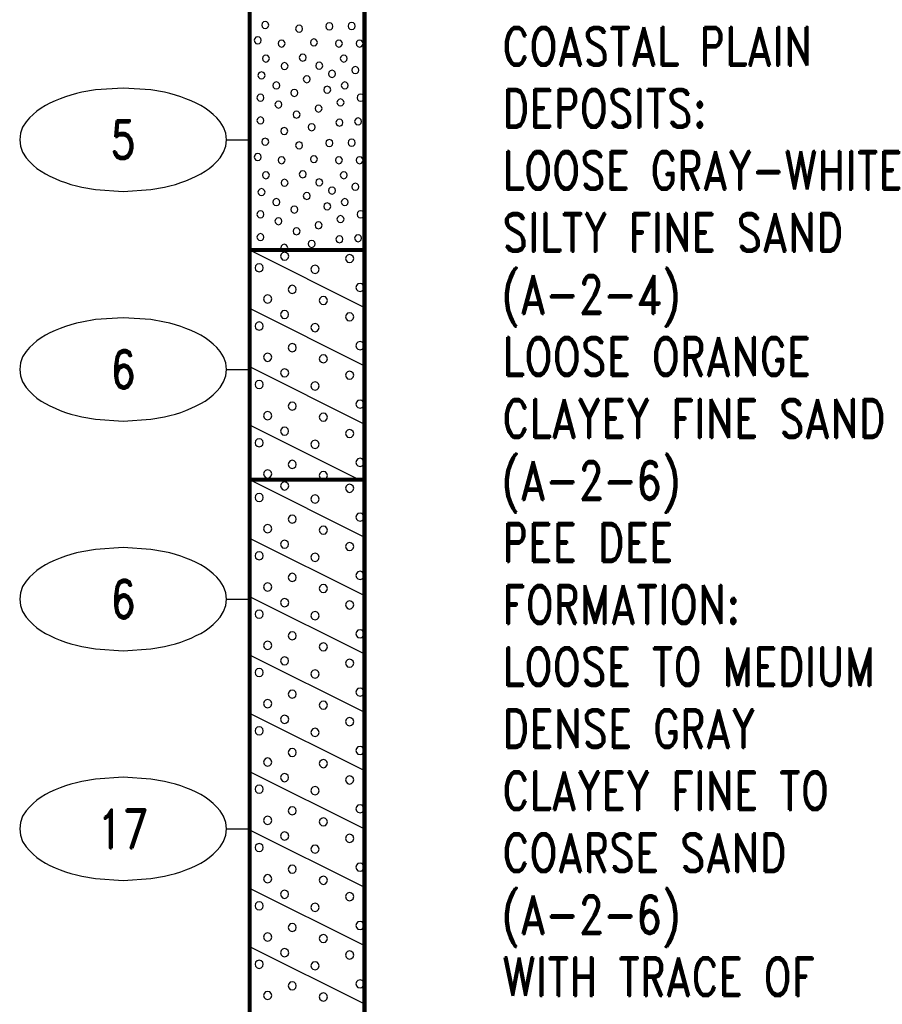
# Model space of a CAD drawing. Extents: x -12 to 875, y 345 to 518.
# Tile 11 of 16: x 365 to 403, y 430 to 472. Entities that reach past the tile are written whole.
import ezdxf
from ezdxf.enums import TextEntityAlignment as Align

# ---------------------------------------------------------------- set-up
doc = ezdxf.new("R2010")
doc.units = 0
doc.linetypes.add('Solid', pattern=[0])
doc.layers.get('0').update_dxf_attribs({"linetype": 'Solid'})
doc.layers.add('EB2-C', color=4, linetype='Solid')
doc.styles.add('ROMAND', font='romand', dxfattribs={"height": 1})

# ---------------------------------------------------------------- blocks, each defined once
blk = doc.blocks.new('DGRFC_NCDOT$NVALUE$ELLIPS')
at = {"color": 7, "linetype": 'Solid'}
blk.add_lwpolyline([(0, -2.5), (1.337, -2.407), (1.998, -2.292), (2.262, -2.231), (2.524, -2.16), (2.783, -2.078), (3.038, -1.985), (3.289, -1.882), (3.536, -1.768), (3.755, -1.657), (3.965, -1.529), (4.165, -1.386), (4.353, -1.227), (4.528, -1.054), (4.689, -0.869), (4.858, -0.606), (4.964, -0.311), (5, 0), (4.964, 0.311), (4.858, 0.606), (4.689, 0.869), (4.528, 1.054), (4.353, 1.227), (4.165, 1.386), (3.965, 1.529), (3.755, 1.657), (3.536, 1.768), (3.289, 1.882), (3.038, 1.985), (2.783, 2.078), (2.524, 2.16), (2.262, 2.231), (1.998, 2.292), (1.337, 2.407), (0, 2.5), (-1.337, 2.407), (-1.998, 2.292), (-2.262, 2.231), (-2.524, 2.16), (-2.783, 2.078), (-3.038, 1.985), (-3.289, 1.882), (-3.536, 1.768), (-3.755, 1.657), (-3.965, 1.529), (-4.165, 1.386), (-4.353, 1.227), (-4.528, 1.054), (-4.689, 0.869), (-4.858, 0.606), (-4.964, 0.311), (-5, 0), (-4.964, -0.311), (-4.858, -0.606), (-4.689, -0.869), (-4.528, -1.054), (-4.353, -1.227), (-4.165, -1.386), (-3.965, -1.529), (-3.755, -1.657), (-3.536, -1.768), (-3.289, -1.882), (-3.038, -1.985), (-2.783, -2.078), (-2.524, -2.16), (-2.262, -2.231), (-1.998, -2.292), (-1.337, -2.407), (0, -2.5)], dxfattribs=at)

msp = doc.modelspace()

# ---------------------------------------------------------------- linework, layer by layer
at = {"layer": 'EB2-C', "color": 7, "linetype": 'Solid', "const_width": 0.178}
for points in [[(375.161, 486.4), (375.161, 462.4)], [(380.161, 462.4), (380.161, 486.4)], [(375.161, 462.4), (380.161, 462.4)], [(375.161, 462.4), (375.161, 452.4)], [(380.161, 452.4), (380.161, 462.4)], [(375.161, 452.4), (380.161, 452.4)], [(375.161, 452.4), (375.161, 424.4)], [(380.161, 424.4), (380.161, 452.4)]]:
    msp.add_lwpolyline(points, dxfattribs=at)
at = {"layer": 'EB2-C', "color": 2, "linetype": 'Solid'}
for points in [[(375.993, 472.193), (375.972, 472.269), (375.917, 472.325), (375.84, 472.346), (375.764, 472.325), (375.708, 472.269), (375.688, 472.193), (375.708, 472.117), (375.764, 472.061), (375.84, 472.041), (375.917, 472.061), (375.972, 472.117), (375.993, 472.193)], [(377.47, 472.033), (377.45, 472.109), (377.394, 472.165), (377.318, 472.185), (377.241, 472.165), (377.186, 472.109), (377.165, 472.033), (377.186, 471.957), (377.241, 471.901), (377.318, 471.881), (377.394, 471.901), (377.45, 471.957), (377.47, 472.033)], [(378.784, 472.135), (378.764, 472.211), (378.708, 472.267), (378.632, 472.287), (378.556, 472.267), (378.5, 472.211), (378.48, 472.135), (378.5, 472.059), (378.556, 472.003), (378.632, 471.982), (378.708, 472.003), (378.764, 472.059), (378.784, 472.135)], [(379.756, 472.15), (379.735, 472.226), (379.68, 472.282), (379.603, 472.302), (379.527, 472.282), (379.471, 472.226), (379.451, 472.15), (379.471, 472.074), (379.527, 472.018), (379.603, 471.998), (379.68, 472.018), (379.735, 472.074), (379.756, 472.15)], [(375.67, 471.527), (375.649, 471.603), (375.594, 471.659), (375.517, 471.68), (375.441, 471.659), (375.386, 471.603), (375.365, 471.527), (375.386, 471.451), (375.441, 471.395), (375.517, 471.375), (375.594, 471.395), (375.649, 471.451), (375.67, 471.527)], [(376.707, 471.387), (376.687, 471.463), (376.631, 471.519), (376.555, 471.54), (376.479, 471.519), (376.423, 471.463), (376.402, 471.387), (376.423, 471.311), (376.479, 471.255), (376.555, 471.235), (376.631, 471.255), (376.687, 471.311), (376.707, 471.387)], [(378.116, 471.433), (378.095, 471.509), (378.04, 471.565), (377.963, 471.585), (377.887, 471.565), (377.831, 471.509), (377.811, 471.433), (377.831, 471.357), (377.887, 471.301), (377.963, 471.281), (378.04, 471.301), (378.095, 471.357), (378.116, 471.433)], [(379.201, 471.387), (379.181, 471.463), (379.125, 471.519), (379.049, 471.54), (378.973, 471.519), (378.917, 471.463), (378.897, 471.387), (378.917, 471.311), (378.973, 471.255), (379.049, 471.235), (379.125, 471.255), (379.181, 471.311), (379.201, 471.387)], [(380.102, 471.387), (380.081, 471.463), (380.025, 471.519), (379.949, 471.54), (379.873, 471.519), (379.817, 471.463), (379.797, 471.387), (379.817, 471.311), (379.873, 471.255), (379.949, 471.235), (380.025, 471.255), (380.081, 471.311), (380.102, 471.387)], [(376.025, 470.735), (376.005, 470.811), (375.949, 470.867), (375.873, 470.887), (375.796, 470.867), (375.741, 470.811), (375.72, 470.735), (375.741, 470.659), (375.796, 470.603), (375.873, 470.582), (375.949, 470.603), (376.005, 470.659), (376.025, 470.735)], [(377.627, 470.774), (377.606, 470.85), (377.551, 470.906), (377.475, 470.926), (377.398, 470.906), (377.343, 470.85), (377.322, 470.774), (377.343, 470.698), (377.398, 470.642), (377.475, 470.622), (377.551, 470.642), (377.606, 470.698), (377.627, 470.774)], [(379.414, 470.735), (379.394, 470.811), (379.338, 470.867), (379.262, 470.887), (379.186, 470.867), (379.13, 470.811), (379.109, 470.735), (379.13, 470.658), (379.186, 470.603), (379.262, 470.582), (379.338, 470.603), (379.394, 470.658), (379.414, 470.735)], [(376.835, 470.404), (376.814, 470.48), (376.759, 470.536), (376.682, 470.557), (376.606, 470.536), (376.55, 470.48), (376.53, 470.404), (376.55, 470.328), (376.606, 470.272), (376.682, 470.252), (376.759, 470.272), (376.814, 470.328), (376.835, 470.404)], [(378.345, 470.422), (378.325, 470.498), (378.269, 470.554), (378.193, 470.575), (378.116, 470.554), (378.061, 470.498), (378.04, 470.422), (378.061, 470.346), (378.116, 470.29), (378.193, 470.27), (378.269, 470.29), (378.325, 470.346), (378.345, 470.422)], [(379.916, 470.23), (379.896, 470.307), (379.84, 470.362), (379.764, 470.383), (379.687, 470.362), (379.632, 470.307), (379.611, 470.23), (379.632, 470.154), (379.687, 470.098), (379.764, 470.078), (379.84, 470.098), (379.896, 470.154), (379.916, 470.23)], [(375.833, 469.999), (375.812, 470.075), (375.756, 470.131), (375.68, 470.151), (375.604, 470.131), (375.548, 470.075), (375.528, 469.999), (375.548, 469.923), (375.604, 469.867), (375.68, 469.847), (375.756, 469.867), (375.812, 469.923), (375.833, 469.999)], [(377.805, 469.833), (377.784, 469.909), (377.729, 469.965), (377.652, 469.985), (377.576, 469.965), (377.52, 469.909), (377.5, 469.833), (377.52, 469.756), (377.576, 469.701), (377.652, 469.68), (377.729, 469.701), (377.784, 469.756), (377.805, 469.833)], [(378.901, 470.068), (378.881, 470.144), (378.825, 470.2), (378.749, 470.22), (378.673, 470.2), (378.617, 470.144), (378.597, 470.068), (378.617, 469.991), (378.673, 469.936), (378.749, 469.915), (378.825, 469.936), (378.881, 469.991), (378.901, 470.068)], [(376.478, 469.562), (376.458, 469.638), (376.402, 469.694), (376.326, 469.714), (376.25, 469.694), (376.194, 469.638), (376.174, 469.562), (376.194, 469.486), (376.25, 469.43), (376.326, 469.409), (376.402, 469.43), (376.458, 469.486), (376.478, 469.562)], [(377.262, 469.239), (377.241, 469.315), (377.185, 469.371), (377.109, 469.391), (377.033, 469.371), (376.977, 469.315), (376.957, 469.239), (376.977, 469.163), (377.033, 469.107), (377.109, 469.086), (377.185, 469.107), (377.241, 469.163), (377.262, 469.239)], [(378.693, 469.376), (378.673, 469.452), (378.617, 469.508), (378.541, 469.529), (378.464, 469.508), (378.409, 469.452), (378.388, 469.376), (378.409, 469.3), (378.464, 469.244), (378.541, 469.224), (378.617, 469.244), (378.673, 469.3), (378.693, 469.376)], [(379.456, 469.562), (379.435, 469.638), (379.38, 469.694), (379.303, 469.714), (379.227, 469.694), (379.171, 469.638), (379.151, 469.562), (379.171, 469.486), (379.227, 469.43), (379.303, 469.409), (379.38, 469.43), (379.435, 469.486), (379.456, 469.562)], [(375.787, 469.03), (375.766, 469.107), (375.711, 469.162), (375.634, 469.183), (375.558, 469.162), (375.502, 469.107), (375.482, 469.03), (375.502, 468.954), (375.558, 468.898), (375.634, 468.878), (375.711, 468.898), (375.766, 468.954), (375.787, 469.03)], [(379.27, 468.822), (379.25, 468.898), (379.194, 468.954), (379.118, 468.974), (379.042, 468.954), (378.986, 468.898), (378.965, 468.822), (378.986, 468.746), (379.042, 468.69), (379.118, 468.669), (379.194, 468.69), (379.25, 468.746), (379.27, 468.822)], [(380.147, 469.03), (380.127, 469.107), (380.071, 469.162), (379.995, 469.183), (379.919, 469.162), (379.863, 469.107), (379.843, 469.03), (379.863, 468.954), (379.919, 468.898), (379.995, 468.878), (380.071, 468.898), (380.127, 468.954), (380.147, 469.03)], [(376.57, 468.73), (376.55, 468.807), (376.494, 468.862), (376.418, 468.883), (376.341, 468.862), (376.286, 468.807), (376.265, 468.73), (376.286, 468.654), (376.341, 468.598), (376.418, 468.578), (376.494, 468.598), (376.55, 468.654), (376.57, 468.73)], [(378.314, 468.555), (378.294, 468.631), (378.238, 468.687), (378.162, 468.707), (378.086, 468.687), (378.03, 468.631), (378.009, 468.555), (378.03, 468.479), (378.086, 468.423), (378.162, 468.402), (378.238, 468.423), (378.294, 468.479), (378.314, 468.555)], [(375.787, 468.039), (375.766, 468.115), (375.711, 468.171), (375.634, 468.191), (375.558, 468.171), (375.502, 468.115), (375.482, 468.039), (375.502, 467.963), (375.558, 467.907), (375.634, 467.886), (375.711, 467.907), (375.766, 467.963), (375.787, 468.039)], [(377.358, 468.293), (377.338, 468.369), (377.282, 468.425), (377.206, 468.445), (377.13, 468.425), (377.074, 468.369), (377.053, 468.293), (377.074, 468.217), (377.13, 468.161), (377.206, 468.141), (377.282, 468.161), (377.338, 468.217), (377.358, 468.293)], [(379.224, 467.945), (379.204, 468.021), (379.148, 468.077), (379.072, 468.097), (378.996, 468.077), (378.94, 468.021), (378.92, 467.945), (378.94, 467.868), (378.996, 467.813), (379.072, 467.792), (379.148, 467.813), (379.204, 467.868), (379.224, 467.945)], [(380.033, 467.993), (380.012, 468.069), (379.957, 468.125), (379.88, 468.145), (379.804, 468.125), (379.749, 468.069), (379.728, 467.993), (379.749, 467.917), (379.804, 467.861), (379.88, 467.841), (379.957, 467.861), (380.012, 467.917), (380.033, 467.993)], [(376.824, 467.576), (376.804, 467.652), (376.748, 467.708), (376.672, 467.728), (376.596, 467.708), (376.54, 467.652), (376.519, 467.576), (376.54, 467.5), (376.596, 467.444), (376.672, 467.424), (376.748, 467.444), (376.804, 467.5), (376.824, 467.576)], [(378.014, 467.744), (377.994, 467.82), (377.938, 467.876), (377.862, 467.896), (377.786, 467.876), (377.73, 467.82), (377.709, 467.744), (377.73, 467.668), (377.786, 467.612), (377.862, 467.591), (377.938, 467.612), (377.994, 467.668), (378.014, 467.744)], [(375.993, 467.113), (375.972, 467.189), (375.917, 467.245), (375.84, 467.266), (375.764, 467.245), (375.708, 467.189), (375.688, 467.113), (375.708, 467.037), (375.764, 466.981), (375.84, 466.961), (375.917, 466.981), (375.972, 467.037), (375.993, 467.113)], [(377.47, 466.953), (377.45, 467.029), (377.394, 467.085), (377.318, 467.105), (377.241, 467.085), (377.186, 467.029), (377.165, 466.953), (377.186, 466.877), (377.241, 466.821), (377.318, 466.801), (377.394, 466.821), (377.45, 466.877), (377.47, 466.953)], [(378.784, 467.055), (378.764, 467.131), (378.708, 467.187), (378.632, 467.207), (378.556, 467.187), (378.5, 467.131), (378.48, 467.055), (378.5, 466.979), (378.556, 466.923), (378.632, 466.902), (378.708, 466.923), (378.764, 466.979), (378.784, 467.055)], [(379.756, 467.07), (379.735, 467.146), (379.68, 467.202), (379.603, 467.222), (379.527, 467.202), (379.471, 467.146), (379.451, 467.07), (379.471, 466.994), (379.527, 466.938), (379.603, 466.918), (379.68, 466.938), (379.735, 466.994), (379.756, 467.07)], [(375.67, 466.447), (375.649, 466.523), (375.594, 466.579), (375.517, 466.6), (375.441, 466.579), (375.386, 466.523), (375.365, 466.447), (375.386, 466.371), (375.441, 466.315), (375.517, 466.295), (375.594, 466.315), (375.649, 466.371), (375.67, 466.447)], [(376.707, 466.307), (376.687, 466.383), (376.631, 466.439), (376.555, 466.46), (376.479, 466.439), (376.423, 466.383), (376.402, 466.307), (376.423, 466.231), (376.479, 466.175), (376.555, 466.155), (376.631, 466.175), (376.687, 466.231), (376.707, 466.307)], [(378.116, 466.353), (378.095, 466.429), (378.04, 466.485), (377.963, 466.505), (377.887, 466.485), (377.831, 466.429), (377.811, 466.353), (377.831, 466.277), (377.887, 466.221), (377.963, 466.201), (378.04, 466.221), (378.095, 466.277), (378.116, 466.353)], [(379.201, 466.307), (379.181, 466.383), (379.125, 466.439), (379.049, 466.46), (378.973, 466.439), (378.917, 466.383), (378.897, 466.307), (378.917, 466.231), (378.973, 466.175), (379.049, 466.155), (379.125, 466.175), (379.181, 466.231), (379.201, 466.307)], [(380.102, 466.307), (380.081, 466.383), (380.025, 466.439), (379.949, 466.46), (379.873, 466.439), (379.817, 466.383), (379.797, 466.307), (379.817, 466.231), (379.873, 466.175), (379.949, 466.155), (380.025, 466.175), (380.081, 466.231), (380.102, 466.307)], [(376.025, 465.655), (376.005, 465.731), (375.949, 465.787), (375.873, 465.807), (375.796, 465.787), (375.741, 465.731), (375.72, 465.655), (375.741, 465.579), (375.796, 465.523), (375.873, 465.502), (375.949, 465.523), (376.005, 465.579), (376.025, 465.655)], [(377.627, 465.694), (377.606, 465.77), (377.551, 465.826), (377.475, 465.846), (377.398, 465.826), (377.343, 465.77), (377.322, 465.694), (377.343, 465.618), (377.398, 465.562), (377.475, 465.542), (377.551, 465.562), (377.606, 465.618), (377.627, 465.694)], [(379.414, 465.655), (379.394, 465.731), (379.338, 465.787), (379.262, 465.807), (379.186, 465.787), (379.13, 465.731), (379.109, 465.655), (379.13, 465.578), (379.186, 465.523), (379.262, 465.502), (379.338, 465.523), (379.394, 465.578), (379.414, 465.655)], [(376.835, 465.324), (376.814, 465.4), (376.759, 465.456), (376.682, 465.477), (376.606, 465.456), (376.55, 465.4), (376.53, 465.324), (376.55, 465.248), (376.606, 465.192), (376.682, 465.172), (376.759, 465.192), (376.814, 465.248), (376.835, 465.324)], [(378.345, 465.342), (378.325, 465.418), (378.269, 465.474), (378.193, 465.495), (378.116, 465.474), (378.061, 465.418), (378.04, 465.342), (378.061, 465.266), (378.116, 465.21), (378.193, 465.19), (378.269, 465.21), (378.325, 465.266), (378.345, 465.342)], [(378.901, 464.988), (378.881, 465.064), (378.825, 465.12), (378.749, 465.14), (378.673, 465.12), (378.617, 465.064), (378.597, 464.988), (378.617, 464.911), (378.673, 464.856), (378.749, 464.835), (378.825, 464.856), (378.881, 464.911), (378.901, 464.988)], [(379.916, 465.15), (379.896, 465.227), (379.84, 465.282), (379.764, 465.303), (379.687, 465.282), (379.632, 465.227), (379.611, 465.15), (379.632, 465.074), (379.687, 465.018), (379.764, 464.998), (379.84, 465.018), (379.896, 465.074), (379.916, 465.15)], [(375.833, 464.919), (375.812, 464.995), (375.756, 465.051), (375.68, 465.071), (375.604, 465.051), (375.548, 464.995), (375.528, 464.919), (375.548, 464.843), (375.604, 464.787), (375.68, 464.767), (375.756, 464.787), (375.812, 464.843), (375.833, 464.919)], [(377.805, 464.753), (377.784, 464.829), (377.729, 464.885), (377.652, 464.905), (377.576, 464.885), (377.52, 464.829), (377.5, 464.753), (377.52, 464.676), (377.576, 464.621), (377.652, 464.6), (377.729, 464.621), (377.784, 464.676), (377.805, 464.753)], [(376.478, 464.482), (376.458, 464.558), (376.402, 464.614), (376.326, 464.634), (376.25, 464.614), (376.194, 464.558), (376.174, 464.482), (376.194, 464.406), (376.25, 464.35), (376.326, 464.329), (376.402, 464.35), (376.458, 464.406), (376.478, 464.482)], [(377.262, 464.159), (377.241, 464.235), (377.185, 464.291), (377.109, 464.311), (377.033, 464.291), (376.977, 464.235), (376.957, 464.159), (376.977, 464.083), (377.033, 464.027), (377.109, 464.006), (377.185, 464.027), (377.241, 464.083), (377.262, 464.159)], [(378.693, 464.296), (378.673, 464.372), (378.617, 464.428), (378.541, 464.449), (378.464, 464.428), (378.409, 464.372), (378.388, 464.296), (378.409, 464.22), (378.464, 464.164), (378.541, 464.144), (378.617, 464.164), (378.673, 464.22), (378.693, 464.296)], [(379.456, 464.482), (379.435, 464.558), (379.38, 464.614), (379.303, 464.634), (379.227, 464.614), (379.171, 464.558), (379.151, 464.482), (379.171, 464.406), (379.227, 464.35), (379.303, 464.329), (379.38, 464.35), (379.435, 464.406), (379.456, 464.482)], [(375.787, 463.95), (375.766, 464.027), (375.711, 464.082), (375.634, 464.103), (375.558, 464.082), (375.502, 464.027), (375.482, 463.95), (375.502, 463.874), (375.558, 463.818), (375.634, 463.798), (375.711, 463.818), (375.766, 463.874), (375.787, 463.95)], [(376.57, 463.65), (376.55, 463.727), (376.494, 463.782), (376.418, 463.803), (376.341, 463.782), (376.286, 463.727), (376.265, 463.65), (376.286, 463.574), (376.341, 463.518), (376.418, 463.498), (376.494, 463.518), (376.55, 463.574), (376.57, 463.65)], [(379.27, 463.742), (379.25, 463.818), (379.194, 463.874), (379.118, 463.894), (379.042, 463.874), (378.986, 463.818), (378.965, 463.742), (378.986, 463.666), (379.042, 463.61), (379.118, 463.589), (379.194, 463.61), (379.25, 463.666), (379.27, 463.742)], [(380.147, 463.95), (380.127, 464.027), (380.071, 464.082), (379.995, 464.103), (379.919, 464.082), (379.863, 464.027), (379.843, 463.95), (379.863, 463.874), (379.919, 463.818), (379.995, 463.798), (380.071, 463.818), (380.127, 463.874), (380.147, 463.95)], [(378.314, 463.475), (378.294, 463.551), (378.238, 463.607), (378.162, 463.627), (378.086, 463.607), (378.03, 463.551), (378.009, 463.475), (378.03, 463.399), (378.086, 463.343), (378.162, 463.322), (378.238, 463.343), (378.294, 463.399), (378.314, 463.475)], [(375.787, 462.959), (375.766, 463.035), (375.711, 463.091), (375.634, 463.111), (375.558, 463.091), (375.502, 463.035), (375.482, 462.959), (375.502, 462.883), (375.558, 462.827), (375.634, 462.806), (375.711, 462.827), (375.766, 462.883), (375.787, 462.959)], [(377.358, 463.213), (377.338, 463.289), (377.282, 463.345), (377.206, 463.365), (377.13, 463.345), (377.074, 463.289), (377.053, 463.213), (377.074, 463.137), (377.13, 463.081), (377.206, 463.061), (377.282, 463.081), (377.338, 463.137), (377.358, 463.213)], [(379.224, 462.865), (379.204, 462.941), (379.148, 462.997), (379.072, 463.017), (378.996, 462.997), (378.94, 462.941), (378.92, 462.865), (378.94, 462.788), (378.996, 462.733), (379.072, 462.712), (379.148, 462.733), (379.204, 462.788), (379.224, 462.865)], [(380.033, 462.913), (380.012, 462.989), (379.957, 463.045), (379.88, 463.065), (379.804, 463.045), (379.749, 462.989), (379.728, 462.913), (379.749, 462.837), (379.804, 462.781), (379.88, 462.761), (379.957, 462.781), (380.012, 462.837), (380.033, 462.913)], [(376.804, 462.42), (376.824, 462.496), (376.804, 462.572), (376.748, 462.628), (376.672, 462.648), (376.596, 462.628), (376.54, 462.572), (376.519, 462.496), (376.54, 462.42), (376.56, 462.4), (376.784, 462.4), (376.804, 462.42)], [(378.014, 462.664), (377.994, 462.74), (377.938, 462.796), (377.862, 462.816), (377.786, 462.796), (377.73, 462.74), (377.709, 462.664), (377.73, 462.588), (377.786, 462.532), (377.862, 462.511), (377.938, 462.532), (377.994, 462.588), (378.014, 462.664)], [(375.161, 462.4), (380.161, 459.9)], [(376.863, 462.127), (376.839, 462.216), (376.774, 462.281), (376.685, 462.305), (376.596, 462.281), (376.531, 462.216), (376.507, 462.127), (376.531, 462.038), (376.596, 461.973), (376.685, 461.95), (376.774, 461.973), (376.839, 462.038), (376.863, 462.127)], [(379.692, 462.025), (379.668, 462.114), (379.603, 462.179), (379.514, 462.203), (379.425, 462.179), (379.36, 462.114), (379.337, 462.025), (379.36, 461.937), (379.425, 461.872), (379.514, 461.848), (379.603, 461.872), (379.668, 461.937), (379.692, 462.025)], [(375.756, 461.624), (375.733, 461.713), (375.667, 461.778), (375.579, 461.802), (375.49, 461.778), (375.425, 461.713), (375.401, 461.624), (375.425, 461.535), (375.49, 461.47), (375.579, 461.446), (375.667, 461.47), (375.733, 461.535), (375.756, 461.624)], [(378.187, 461.558), (378.163, 461.647), (378.098, 461.712), (378.009, 461.735), (377.92, 461.712), (377.855, 461.647), (377.831, 461.558), (377.855, 461.469), (377.92, 461.404), (378.009, 461.38), (378.098, 461.404), (378.163, 461.469), (378.187, 461.558)], [(377.195, 460.683), (377.172, 460.772), (377.107, 460.837), (377.018, 460.861), (376.929, 460.837), (376.864, 460.772), (376.84, 460.683), (376.864, 460.594), (376.929, 460.529), (377.018, 460.505), (377.107, 460.529), (377.172, 460.594), (377.195, 460.683)], [(380.145, 460.769), (380.121, 460.858), (380.056, 460.923), (379.967, 460.947), (379.878, 460.923), (379.813, 460.858), (379.789, 460.769), (379.813, 460.681), (379.878, 460.616), (379.967, 460.592), (380.056, 460.616), (380.121, 460.681), (380.145, 460.769)], [(376.125, 460.266), (376.101, 460.355), (376.036, 460.42), (375.947, 460.444), (375.858, 460.42), (375.793, 460.355), (375.769, 460.266), (375.793, 460.177), (375.858, 460.112), (375.947, 460.088), (376.036, 460.112), (376.101, 460.177), (376.125, 460.266)], [(378.551, 460.2), (378.527, 460.289), (378.462, 460.354), (378.373, 460.378), (378.284, 460.354), (378.219, 460.289), (378.195, 460.2), (378.219, 460.111), (378.284, 460.046), (378.373, 460.022), (378.462, 460.046), (378.527, 460.111), (378.551, 460.2)], [(375.161, 459.86), (380.161, 457.36)], [(376.862, 459.59), (376.839, 459.679), (376.773, 459.744), (376.685, 459.768), (376.596, 459.744), (376.531, 459.679), (376.507, 459.59), (376.531, 459.501), (376.596, 459.436), (376.685, 459.412), (376.773, 459.436), (376.839, 459.501), (376.862, 459.59)], [(379.692, 459.488), (379.668, 459.577), (379.603, 459.642), (379.514, 459.666), (379.425, 459.642), (379.36, 459.577), (379.337, 459.488), (379.36, 459.399), (379.425, 459.334), (379.514, 459.31), (379.603, 459.334), (379.668, 459.399), (379.692, 459.488)], [(375.756, 459.086), (375.733, 459.175), (375.667, 459.24), (375.579, 459.264), (375.49, 459.24), (375.425, 459.175), (375.401, 459.086), (375.425, 458.997), (375.49, 458.932), (375.579, 458.909), (375.667, 458.932), (375.733, 458.997), (375.756, 459.086)], [(378.187, 459.02), (378.163, 459.109), (378.098, 459.174), (378.009, 459.198), (377.92, 459.174), (377.855, 459.109), (377.831, 459.02), (377.855, 458.931), (377.92, 458.866), (378.009, 458.842), (378.098, 458.866), (378.163, 458.931), (378.187, 459.02)], [(377.195, 458.146), (377.172, 458.234), (377.107, 458.3), (377.018, 458.323), (376.929, 458.3), (376.864, 458.234), (376.84, 458.146), (376.864, 458.057), (376.929, 457.992), (377.018, 457.968), (377.107, 457.992), (377.172, 458.057), (377.195, 458.146)], [(380.145, 458.232), (380.121, 458.321), (380.056, 458.386), (379.967, 458.41), (379.878, 458.386), (379.813, 458.321), (379.789, 458.232), (379.813, 458.143), (379.878, 458.078), (379.967, 458.054), (380.056, 458.078), (380.121, 458.143), (380.145, 458.232)], [(376.125, 457.729), (376.101, 457.818), (376.036, 457.883), (375.947, 457.906), (375.858, 457.883), (375.793, 457.818), (375.769, 457.729), (375.793, 457.64), (375.858, 457.575), (375.947, 457.551), (376.036, 457.575), (376.101, 457.64), (376.125, 457.729)], [(378.551, 457.662), (378.527, 457.751), (378.462, 457.816), (378.373, 457.84), (378.284, 457.816), (378.219, 457.751), (378.195, 457.662), (378.219, 457.574), (378.284, 457.509), (378.373, 457.485), (378.462, 457.509), (378.527, 457.574), (378.551, 457.662)], [(375.161, 457.32), (380.161, 454.82)], [(376.863, 457.047), (376.839, 457.136), (376.774, 457.201), (376.685, 457.225), (376.596, 457.201), (376.531, 457.136), (376.507, 457.047), (376.531, 456.958), (376.596, 456.893), (376.685, 456.87), (376.774, 456.893), (376.839, 456.958), (376.863, 457.047)], [(379.692, 456.945), (379.668, 457.034), (379.603, 457.099), (379.514, 457.123), (379.425, 457.099), (379.36, 457.034), (379.337, 456.945), (379.36, 456.857), (379.425, 456.792), (379.514, 456.768), (379.603, 456.792), (379.668, 456.857), (379.692, 456.945)], [(375.756, 456.544), (375.733, 456.633), (375.667, 456.698), (375.579, 456.722), (375.49, 456.698), (375.425, 456.633), (375.401, 456.544), (375.425, 456.455), (375.49, 456.39), (375.579, 456.366), (375.667, 456.39), (375.733, 456.455), (375.756, 456.544)], [(378.187, 456.478), (378.163, 456.567), (378.098, 456.632), (378.009, 456.655), (377.92, 456.632), (377.855, 456.567), (377.831, 456.478), (377.855, 456.389), (377.92, 456.324), (378.009, 456.3), (378.098, 456.324), (378.163, 456.389), (378.187, 456.478)], [(377.195, 455.603), (377.172, 455.692), (377.107, 455.757), (377.018, 455.781), (376.929, 455.757), (376.864, 455.692), (376.84, 455.603), (376.864, 455.514), (376.929, 455.449), (377.018, 455.425), (377.107, 455.449), (377.172, 455.514), (377.195, 455.603)], [(380.145, 455.689), (380.121, 455.778), (380.056, 455.843), (379.967, 455.867), (379.878, 455.843), (379.813, 455.778), (379.789, 455.689), (379.813, 455.601), (379.878, 455.536), (379.967, 455.512), (380.056, 455.536), (380.121, 455.601), (380.145, 455.689)], [(376.125, 455.186), (376.101, 455.275), (376.036, 455.34), (375.947, 455.364), (375.858, 455.34), (375.793, 455.275), (375.769, 455.186), (375.793, 455.097), (375.858, 455.032), (375.947, 455.008), (376.036, 455.032), (376.101, 455.097), (376.125, 455.186)], [(378.551, 455.12), (378.527, 455.209), (378.462, 455.274), (378.373, 455.298), (378.284, 455.274), (378.219, 455.209), (378.195, 455.12), (378.219, 455.031), (378.284, 454.966), (378.373, 454.942), (378.462, 454.966), (378.527, 455.031), (378.551, 455.12)], [(375.161, 454.78), (379.921, 452.4)], [(376.862, 454.51), (376.839, 454.599), (376.773, 454.664), (376.685, 454.688), (376.596, 454.664), (376.531, 454.599), (376.507, 454.51), (376.531, 454.421), (376.596, 454.356), (376.685, 454.332), (376.773, 454.356), (376.839, 454.421), (376.862, 454.51)], [(379.692, 454.408), (379.668, 454.497), (379.603, 454.562), (379.514, 454.586), (379.425, 454.562), (379.36, 454.497), (379.337, 454.408), (379.36, 454.319), (379.425, 454.254), (379.514, 454.23), (379.603, 454.254), (379.668, 454.319), (379.692, 454.408)], [(375.756, 454.006), (375.733, 454.095), (375.667, 454.16), (375.579, 454.184), (375.49, 454.16), (375.425, 454.095), (375.401, 454.006), (375.425, 453.917), (375.49, 453.852), (375.579, 453.829), (375.667, 453.852), (375.733, 453.917), (375.756, 454.006)], [(378.187, 453.94), (378.163, 454.029), (378.098, 454.094), (378.009, 454.118), (377.92, 454.094), (377.855, 454.029), (377.831, 453.94), (377.855, 453.851), (377.92, 453.786), (378.009, 453.762), (378.098, 453.786), (378.163, 453.851), (378.187, 453.94)], [(377.195, 453.066), (377.172, 453.154), (377.107, 453.22), (377.018, 453.243), (376.929, 453.22), (376.864, 453.154), (376.84, 453.066), (376.864, 452.977), (376.929, 452.912), (377.018, 452.888), (377.107, 452.912), (377.172, 452.977), (377.195, 453.066)], [(380.145, 453.152), (380.121, 453.241), (380.056, 453.306), (379.967, 453.33), (379.878, 453.306), (379.813, 453.241), (379.789, 453.152), (379.813, 453.063), (379.878, 452.998), (379.967, 452.974), (380.056, 452.998), (380.121, 453.063), (380.145, 453.152)], [(376.125, 452.649), (376.101, 452.738), (376.036, 452.803), (375.947, 452.826), (375.858, 452.803), (375.793, 452.738), (375.769, 452.649), (375.793, 452.56), (375.858, 452.495), (375.947, 452.471), (376.036, 452.495), (376.101, 452.56), (376.125, 452.649)], [(378.551, 452.582), (378.527, 452.671), (378.462, 452.736), (378.373, 452.76), (378.284, 452.736), (378.219, 452.671), (378.195, 452.582), (378.219, 452.494), (378.284, 452.429), (378.373, 452.405), (378.462, 452.429), (378.527, 452.494), (378.551, 452.582)], [(375.161, 452.4), (380.161, 449.9)], [(376.863, 452.127), (376.839, 452.216), (376.774, 452.281), (376.685, 452.305), (376.596, 452.281), (376.531, 452.216), (376.507, 452.127), (376.531, 452.038), (376.596, 451.973), (376.685, 451.95), (376.774, 451.973), (376.839, 452.038), (376.863, 452.127)], [(375.756, 451.624), (375.733, 451.713), (375.667, 451.778), (375.579, 451.802), (375.49, 451.778), (375.425, 451.713), (375.401, 451.624), (375.425, 451.535), (375.49, 451.47), (375.579, 451.446), (375.667, 451.47), (375.733, 451.535), (375.756, 451.624)], [(379.692, 452.025), (379.668, 452.114), (379.603, 452.179), (379.514, 452.203), (379.425, 452.179), (379.36, 452.114), (379.337, 452.025), (379.36, 451.937), (379.425, 451.872), (379.514, 451.848), (379.603, 451.872), (379.668, 451.937), (379.692, 452.025)], [(378.187, 451.558), (378.163, 451.647), (378.098, 451.712), (378.009, 451.735), (377.92, 451.712), (377.855, 451.647), (377.831, 451.558), (377.855, 451.469), (377.92, 451.404), (378.009, 451.38), (378.098, 451.404), (378.163, 451.469), (378.187, 451.558)], [(380.145, 450.769), (380.121, 450.858), (380.056, 450.923), (379.967, 450.947), (379.878, 450.923), (379.813, 450.858), (379.789, 450.769), (379.813, 450.681), (379.878, 450.616), (379.967, 450.592), (380.056, 450.616), (380.121, 450.681), (380.145, 450.769)], [(377.195, 450.683), (377.172, 450.772), (377.107, 450.837), (377.018, 450.861), (376.929, 450.837), (376.864, 450.772), (376.84, 450.683), (376.864, 450.594), (376.929, 450.529), (377.018, 450.505), (377.107, 450.529), (377.172, 450.594), (377.195, 450.683)], [(376.125, 450.266), (376.101, 450.355), (376.036, 450.42), (375.947, 450.444), (375.858, 450.42), (375.793, 450.355), (375.769, 450.266), (375.793, 450.177), (375.858, 450.112), (375.947, 450.088), (376.036, 450.112), (376.101, 450.177), (376.125, 450.266)], [(378.551, 450.2), (378.527, 450.289), (378.462, 450.354), (378.373, 450.378), (378.284, 450.354), (378.219, 450.289), (378.195, 450.2), (378.219, 450.111), (378.284, 450.046), (378.373, 450.022), (378.462, 450.046), (378.527, 450.111), (378.551, 450.2)], [(375.161, 449.86), (380.161, 447.36)], [(376.862, 449.59), (376.839, 449.679), (376.773, 449.744), (376.685, 449.768), (376.596, 449.744), (376.531, 449.679), (376.507, 449.59), (376.531, 449.501), (376.596, 449.436), (376.685, 449.412), (376.773, 449.436), (376.839, 449.501), (376.862, 449.59)], [(379.692, 449.488), (379.668, 449.577), (379.603, 449.642), (379.514, 449.666), (379.425, 449.642), (379.36, 449.577), (379.337, 449.488), (379.36, 449.399), (379.425, 449.334), (379.514, 449.31), (379.603, 449.334), (379.668, 449.399), (379.692, 449.488)], [(375.756, 449.086), (375.733, 449.175), (375.667, 449.24), (375.579, 449.264), (375.49, 449.24), (375.425, 449.175), (375.401, 449.086), (375.425, 448.997), (375.49, 448.932), (375.579, 448.909), (375.667, 448.932), (375.733, 448.997), (375.756, 449.086)], [(378.187, 449.02), (378.163, 449.109), (378.098, 449.174), (378.009, 449.198), (377.92, 449.174), (377.855, 449.109), (377.831, 449.02), (377.855, 448.931), (377.92, 448.866), (378.009, 448.842), (378.098, 448.866), (378.163, 448.931), (378.187, 449.02)], [(380.145, 448.232), (380.121, 448.321), (380.056, 448.386), (379.967, 448.41), (379.878, 448.386), (379.813, 448.321), (379.789, 448.232), (379.813, 448.143), (379.878, 448.078), (379.967, 448.054), (380.056, 448.078), (380.121, 448.143), (380.145, 448.232)], [(377.195, 448.146), (377.172, 448.234), (377.107, 448.3), (377.018, 448.323), (376.929, 448.3), (376.864, 448.234), (376.84, 448.146), (376.864, 448.057), (376.929, 447.992), (377.018, 447.968), (377.107, 447.992), (377.172, 448.057), (377.195, 448.146)], [(376.125, 447.729), (376.101, 447.818), (376.036, 447.883), (375.947, 447.906), (375.858, 447.883), (375.793, 447.818), (375.769, 447.729), (375.793, 447.64), (375.858, 447.575), (375.947, 447.551), (376.036, 447.575), (376.101, 447.64), (376.125, 447.729)], [(378.551, 447.662), (378.527, 447.751), (378.462, 447.816), (378.373, 447.84), (378.284, 447.816), (378.219, 447.751), (378.195, 447.662), (378.219, 447.574), (378.284, 447.509), (378.373, 447.485), (378.462, 447.509), (378.527, 447.574), (378.551, 447.662)], [(375.161, 447.32), (380.161, 444.82)], [(376.863, 447.047), (376.839, 447.136), (376.774, 447.201), (376.685, 447.225), (376.596, 447.201), (376.531, 447.136), (376.507, 447.047), (376.531, 446.958), (376.596, 446.893), (376.685, 446.87), (376.774, 446.893), (376.839, 446.958), (376.863, 447.047)], [(379.692, 446.945), (379.668, 447.034), (379.603, 447.099), (379.514, 447.123), (379.425, 447.099), (379.36, 447.034), (379.337, 446.945), (379.36, 446.857), (379.425, 446.792), (379.514, 446.768), (379.603, 446.792), (379.668, 446.857), (379.692, 446.945)], [(375.756, 446.544), (375.733, 446.633), (375.667, 446.698), (375.579, 446.722), (375.49, 446.698), (375.425, 446.633), (375.401, 446.544), (375.425, 446.455), (375.49, 446.39), (375.579, 446.366), (375.667, 446.39), (375.733, 446.455), (375.756, 446.544)], [(378.187, 446.478), (378.163, 446.567), (378.098, 446.632), (378.009, 446.655), (377.92, 446.632), (377.855, 446.567), (377.831, 446.478), (377.855, 446.389), (377.92, 446.324), (378.009, 446.3), (378.098, 446.324), (378.163, 446.389), (378.187, 446.478)], [(380.145, 445.689), (380.121, 445.778), (380.056, 445.843), (379.967, 445.867), (379.878, 445.843), (379.813, 445.778), (379.789, 445.689), (379.813, 445.601), (379.878, 445.536), (379.967, 445.512), (380.056, 445.536), (380.121, 445.601), (380.145, 445.689)], [(376.125, 445.186), (376.101, 445.275), (376.036, 445.34), (375.947, 445.364), (375.858, 445.34), (375.793, 445.275), (375.769, 445.186), (375.793, 445.097), (375.858, 445.032), (375.947, 445.008), (376.036, 445.032), (376.101, 445.097), (376.125, 445.186)], [(377.195, 445.603), (377.172, 445.692), (377.107, 445.757), (377.018, 445.781), (376.929, 445.757), (376.864, 445.692), (376.84, 445.603), (376.864, 445.514), (376.929, 445.449), (377.018, 445.425), (377.107, 445.449), (377.172, 445.514), (377.195, 445.603)], [(378.551, 445.12), (378.527, 445.209), (378.462, 445.274), (378.373, 445.298), (378.284, 445.274), (378.219, 445.209), (378.195, 445.12), (378.219, 445.031), (378.284, 444.966), (378.373, 444.942), (378.462, 444.966), (378.527, 445.031), (378.551, 445.12)], [(375.161, 444.78), (380.161, 442.28)], [(376.862, 444.51), (376.839, 444.599), (376.773, 444.664), (376.685, 444.688), (376.596, 444.664), (376.531, 444.599), (376.507, 444.51), (376.531, 444.421), (376.596, 444.356), (376.685, 444.332), (376.773, 444.356), (376.839, 444.421), (376.862, 444.51)], [(379.692, 444.408), (379.668, 444.497), (379.603, 444.562), (379.514, 444.586), (379.425, 444.562), (379.36, 444.497), (379.337, 444.408), (379.36, 444.319), (379.425, 444.254), (379.514, 444.23), (379.603, 444.254), (379.668, 444.319), (379.692, 444.408)], [(375.756, 444.006), (375.733, 444.095), (375.667, 444.16), (375.579, 444.184), (375.49, 444.16), (375.425, 444.095), (375.401, 444.006), (375.425, 443.917), (375.49, 443.852), (375.579, 443.829), (375.667, 443.852), (375.733, 443.917), (375.756, 444.006)], [(378.187, 443.94), (378.163, 444.029), (378.098, 444.094), (378.009, 444.118), (377.92, 444.094), (377.855, 444.029), (377.831, 443.94), (377.855, 443.851), (377.92, 443.786), (378.009, 443.762), (378.098, 443.786), (378.163, 443.851), (378.187, 443.94)], [(377.195, 443.066), (377.172, 443.154), (377.107, 443.22), (377.018, 443.243), (376.929, 443.22), (376.864, 443.154), (376.84, 443.066), (376.864, 442.977), (376.929, 442.912), (377.018, 442.888), (377.107, 442.912), (377.172, 442.977), (377.195, 443.066)], [(380.145, 443.152), (380.121, 443.241), (380.056, 443.306), (379.967, 443.33), (379.878, 443.306), (379.813, 443.241), (379.789, 443.152), (379.813, 443.063), (379.878, 442.998), (379.967, 442.974), (380.056, 442.998), (380.121, 443.063), (380.145, 443.152)], [(376.125, 442.649), (376.101, 442.738), (376.036, 442.803), (375.947, 442.826), (375.858, 442.803), (375.793, 442.738), (375.769, 442.649), (375.793, 442.56), (375.858, 442.495), (375.947, 442.471), (376.036, 442.495), (376.101, 442.56), (376.125, 442.649)], [(378.551, 442.582), (378.527, 442.671), (378.462, 442.736), (378.373, 442.76), (378.284, 442.736), (378.219, 442.671), (378.195, 442.582), (378.219, 442.494), (378.284, 442.429), (378.373, 442.405), (378.462, 442.429), (378.527, 442.494), (378.551, 442.582)], [(375.161, 442.24), (380.161, 439.74)], [(376.863, 441.967), (376.839, 442.056), (376.774, 442.121), (376.685, 442.145), (376.596, 442.121), (376.531, 442.056), (376.507, 441.967), (376.531, 441.878), (376.596, 441.813), (376.685, 441.79), (376.774, 441.813), (376.839, 441.878), (376.863, 441.967)], [(379.692, 441.865), (379.668, 441.954), (379.603, 442.019), (379.514, 442.043), (379.425, 442.019), (379.36, 441.954), (379.337, 441.865), (379.36, 441.777), (379.425, 441.712), (379.514, 441.688), (379.603, 441.712), (379.668, 441.777), (379.692, 441.865)], [(375.756, 441.464), (375.733, 441.553), (375.667, 441.618), (375.579, 441.642), (375.49, 441.618), (375.425, 441.553), (375.401, 441.464), (375.425, 441.375), (375.49, 441.31), (375.579, 441.286), (375.667, 441.31), (375.733, 441.375), (375.756, 441.464)], [(378.187, 441.398), (378.163, 441.487), (378.098, 441.552), (378.009, 441.575), (377.92, 441.552), (377.855, 441.487), (377.831, 441.398), (377.855, 441.309), (377.92, 441.244), (378.009, 441.22), (378.098, 441.244), (378.163, 441.309), (378.187, 441.398)], [(377.195, 440.523), (377.172, 440.612), (377.107, 440.677), (377.018, 440.701), (376.929, 440.677), (376.864, 440.612), (376.84, 440.523), (376.864, 440.434), (376.929, 440.369), (377.018, 440.345), (377.107, 440.369), (377.172, 440.434), (377.195, 440.523)], [(380.145, 440.609), (380.121, 440.698), (380.056, 440.763), (379.967, 440.787), (379.878, 440.763), (379.813, 440.698), (379.789, 440.609), (379.813, 440.521), (379.878, 440.456), (379.967, 440.432), (380.056, 440.456), (380.121, 440.521), (380.145, 440.609)], [(376.125, 440.106), (376.101, 440.195), (376.036, 440.26), (375.947, 440.284), (375.858, 440.26), (375.793, 440.195), (375.769, 440.106), (375.793, 440.017), (375.858, 439.952), (375.947, 439.928), (376.036, 439.952), (376.101, 440.017), (376.125, 440.106)], [(378.551, 440.04), (378.527, 440.129), (378.462, 440.194), (378.373, 440.218), (378.284, 440.194), (378.219, 440.129), (378.195, 440.04), (378.219, 439.951), (378.284, 439.886), (378.373, 439.862), (378.462, 439.886), (378.527, 439.951), (378.551, 440.04)], [(375.161, 439.7), (380.161, 437.2)], [(376.862, 439.43), (376.839, 439.519), (376.773, 439.584), (376.685, 439.608), (376.596, 439.584), (376.531, 439.519), (376.507, 439.43), (376.531, 439.341), (376.596, 439.276), (376.685, 439.252), (376.773, 439.276), (376.839, 439.341), (376.862, 439.43)], [(379.692, 439.328), (379.668, 439.417), (379.603, 439.482), (379.514, 439.506), (379.425, 439.482), (379.36, 439.417), (379.337, 439.328), (379.36, 439.239), (379.425, 439.174), (379.514, 439.15), (379.603, 439.174), (379.668, 439.239), (379.692, 439.328)], [(375.756, 438.926), (375.733, 439.015), (375.667, 439.08), (375.579, 439.104), (375.49, 439.08), (375.425, 439.015), (375.401, 438.926), (375.425, 438.837), (375.49, 438.772), (375.579, 438.749), (375.667, 438.772), (375.733, 438.837), (375.756, 438.926)], [(378.187, 438.86), (378.163, 438.949), (378.098, 439.014), (378.009, 439.038), (377.92, 439.014), (377.855, 438.949), (377.831, 438.86), (377.855, 438.771), (377.92, 438.706), (378.009, 438.682), (378.098, 438.706), (378.163, 438.771), (378.187, 438.86)], [(377.195, 437.986), (377.172, 438.074), (377.107, 438.14), (377.018, 438.163), (376.929, 438.14), (376.864, 438.074), (376.84, 437.986), (376.864, 437.897), (376.929, 437.832), (377.018, 437.808), (377.107, 437.832), (377.172, 437.897), (377.195, 437.986)], [(380.145, 438.072), (380.121, 438.161), (380.056, 438.226), (379.967, 438.25), (379.878, 438.226), (379.813, 438.161), (379.789, 438.072), (379.813, 437.983), (379.878, 437.918), (379.967, 437.894), (380.056, 437.918), (380.121, 437.983), (380.145, 438.072)], [(376.125, 437.569), (376.101, 437.658), (376.036, 437.723), (375.947, 437.746), (375.858, 437.723), (375.793, 437.658), (375.769, 437.569), (375.793, 437.48), (375.858, 437.415), (375.947, 437.391), (376.036, 437.415), (376.101, 437.48), (376.125, 437.569)], [(378.551, 437.502), (378.527, 437.591), (378.462, 437.656), (378.373, 437.68), (378.284, 437.656), (378.219, 437.591), (378.195, 437.502), (378.219, 437.414), (378.284, 437.349), (378.373, 437.325), (378.462, 437.349), (378.527, 437.414), (378.551, 437.502)], [(375.161, 437.16), (380.161, 434.66)], [(376.863, 436.887), (376.839, 436.976), (376.774, 437.041), (376.685, 437.065), (376.596, 437.041), (376.531, 436.976), (376.507, 436.887), (376.531, 436.798), (376.596, 436.733), (376.685, 436.71), (376.774, 436.733), (376.839, 436.798), (376.863, 436.887)], [(379.692, 436.785), (379.668, 436.874), (379.603, 436.939), (379.514, 436.963), (379.425, 436.939), (379.36, 436.874), (379.337, 436.785), (379.36, 436.697), (379.425, 436.632), (379.514, 436.608), (379.603, 436.632), (379.668, 436.697), (379.692, 436.785)], [(375.756, 436.384), (375.733, 436.473), (375.667, 436.538), (375.579, 436.562), (375.49, 436.538), (375.425, 436.473), (375.401, 436.384), (375.425, 436.295), (375.49, 436.23), (375.579, 436.206), (375.667, 436.23), (375.733, 436.295), (375.756, 436.384)], [(378.187, 436.318), (378.163, 436.407), (378.098, 436.472), (378.009, 436.495), (377.92, 436.472), (377.855, 436.407), (377.831, 436.318), (377.855, 436.229), (377.92, 436.164), (378.009, 436.14), (378.098, 436.164), (378.163, 436.229), (378.187, 436.318)], [(377.195, 435.443), (377.172, 435.532), (377.107, 435.597), (377.018, 435.621), (376.929, 435.597), (376.864, 435.532), (376.84, 435.443), (376.864, 435.354), (376.929, 435.289), (377.018, 435.265), (377.107, 435.289), (377.172, 435.354), (377.195, 435.443)], [(380.145, 435.529), (380.121, 435.618), (380.056, 435.683), (379.967, 435.707), (379.878, 435.683), (379.813, 435.618), (379.789, 435.529), (379.813, 435.441), (379.878, 435.376), (379.967, 435.352), (380.056, 435.376), (380.121, 435.441), (380.145, 435.529)], [(376.125, 435.026), (376.101, 435.115), (376.036, 435.18), (375.947, 435.204), (375.858, 435.18), (375.793, 435.115), (375.769, 435.026), (375.793, 434.937), (375.858, 434.872), (375.947, 434.848), (376.036, 434.872), (376.101, 434.937), (376.125, 435.026)], [(378.551, 434.96), (378.527, 435.049), (378.462, 435.114), (378.373, 435.138), (378.284, 435.114), (378.219, 435.049), (378.195, 434.96), (378.219, 434.871), (378.284, 434.806), (378.373, 434.782), (378.462, 434.806), (378.527, 434.871), (378.551, 434.96)], [(375.161, 434.62), (380.161, 432.12)], [(376.862, 434.35), (376.839, 434.439), (376.773, 434.504), (376.685, 434.528), (376.596, 434.504), (376.531, 434.439), (376.507, 434.35), (376.531, 434.261), (376.596, 434.196), (376.685, 434.172), (376.773, 434.196), (376.839, 434.261), (376.862, 434.35)], [(379.692, 434.248), (379.668, 434.337), (379.603, 434.402), (379.514, 434.426), (379.425, 434.402), (379.36, 434.337), (379.337, 434.248), (379.36, 434.159), (379.425, 434.094), (379.514, 434.07), (379.603, 434.094), (379.668, 434.159), (379.692, 434.248)], [(375.756, 433.846), (375.733, 433.935), (375.667, 434), (375.579, 434.024), (375.49, 434), (375.425, 433.935), (375.401, 433.846), (375.425, 433.757), (375.49, 433.692), (375.579, 433.669), (375.667, 433.692), (375.733, 433.757), (375.756, 433.846)], [(378.187, 433.78), (378.163, 433.869), (378.098, 433.934), (378.009, 433.958), (377.92, 433.934), (377.855, 433.869), (377.831, 433.78), (377.855, 433.691), (377.92, 433.626), (378.009, 433.602), (378.098, 433.626), (378.163, 433.691), (378.187, 433.78)], [(377.195, 432.906), (377.172, 432.994), (377.107, 433.06), (377.018, 433.083), (376.929, 433.06), (376.864, 432.994), (376.84, 432.906), (376.864, 432.817), (376.929, 432.752), (377.018, 432.728), (377.107, 432.752), (377.172, 432.817), (377.195, 432.906)], [(380.145, 432.992), (380.121, 433.081), (380.056, 433.146), (379.967, 433.17), (379.878, 433.146), (379.813, 433.081), (379.789, 432.992), (379.813, 432.903), (379.878, 432.838), (379.967, 432.814), (380.056, 432.838), (380.121, 432.903), (380.145, 432.992)], [(376.125, 432.489), (376.101, 432.578), (376.036, 432.643), (375.947, 432.666), (375.858, 432.643), (375.793, 432.578), (375.769, 432.489), (375.793, 432.4), (375.858, 432.335), (375.947, 432.311), (376.036, 432.335), (376.101, 432.4), (376.125, 432.489)], [(378.551, 432.422), (378.527, 432.511), (378.462, 432.576), (378.373, 432.6), (378.284, 432.576), (378.219, 432.511), (378.195, 432.422), (378.219, 432.334), (378.284, 432.269), (378.373, 432.245), (378.462, 432.269), (378.527, 432.334), (378.551, 432.422)], [(375.161, 432.08), (380.161, 429.58)], [(376.863, 431.807), (376.839, 431.896), (376.774, 431.961), (376.685, 431.985), (376.596, 431.961), (376.531, 431.896), (376.507, 431.807), (376.531, 431.718), (376.596, 431.653), (376.685, 431.63), (376.774, 431.653), (376.839, 431.718), (376.863, 431.807)], [(379.692, 431.705), (379.668, 431.794), (379.603, 431.859), (379.514, 431.883), (379.425, 431.859), (379.36, 431.794), (379.337, 431.705), (379.36, 431.617), (379.425, 431.552), (379.514, 431.528), (379.603, 431.552), (379.668, 431.617), (379.692, 431.705)], [(375.756, 431.304), (375.733, 431.393), (375.667, 431.458), (375.579, 431.482), (375.49, 431.458), (375.425, 431.393), (375.401, 431.304), (375.425, 431.215), (375.49, 431.15), (375.579, 431.126), (375.667, 431.15), (375.733, 431.215), (375.756, 431.304)], [(378.187, 431.238), (378.163, 431.327), (378.098, 431.392), (378.009, 431.415), (377.92, 431.392), (377.855, 431.327), (377.831, 431.238), (377.855, 431.149), (377.92, 431.084), (378.009, 431.06), (378.098, 431.084), (378.163, 431.149), (378.187, 431.238)], [(377.195, 430.363), (377.172, 430.452), (377.107, 430.517), (377.018, 430.541), (376.929, 430.517), (376.864, 430.452), (376.84, 430.363), (376.864, 430.274), (376.929, 430.209), (377.018, 430.185), (377.107, 430.209), (377.172, 430.274), (377.195, 430.363)], [(380.145, 430.449), (380.121, 430.538), (380.056, 430.603), (379.967, 430.627), (379.878, 430.603), (379.813, 430.538), (379.789, 430.449), (379.813, 430.361), (379.878, 430.296), (379.967, 430.272), (380.056, 430.296), (380.121, 430.361), (380.145, 430.449)], [(376.125, 429.946), (376.101, 430.035), (376.036, 430.1), (375.947, 430.124), (375.858, 430.1), (375.793, 430.035), (375.769, 429.946), (375.793, 429.857), (375.858, 429.792), (375.947, 429.768), (376.036, 429.792), (376.101, 429.857), (376.125, 429.946)], [(378.551, 429.88), (378.527, 429.969), (378.462, 430.034), (378.373, 430.058), (378.284, 430.034), (378.219, 429.969), (378.195, 429.88), (378.219, 429.791), (378.284, 429.726), (378.373, 429.702), (378.462, 429.726), (378.527, 429.791), (378.551, 429.88)]]:
    msp.add_lwpolyline(points, dxfattribs=at)
at = {"layer": 'EB2-C', "color": 7, "linetype": 'Solid'}
for points in [[(374.161, 467.2), (375.161, 467.2)], [(374.161, 457.2), (375.161, 457.2)], [(374.161, 447.2), (375.161, 447.2)], [(374.161, 437.2), (375.161, 437.2)]]:
    msp.add_lwpolyline(points, dxfattribs=at)

# ---------------------------------------------------------------- block references
at = {"layer": 'EB2-C', "xscale": 0.9, "yscale": 0.9}
for p in [(369.661, 467.2), (369.661, 457.2), (369.661, 447.2), (369.661, 437.2)]:
    msp.add_blockref('DGRFC_NCDOT$NVALUE$ELLIPS', p, dxfattribs=at)

# ---------------------------------------------------------------- texts
at = {"layer": 'EB2-C', "color": 7, "style": 'ROMAND', "width": 0.78}
for s, p in [('COASTAL PLAIN', (386.161, 472.1)), ('DEPOSITS:', (386.161, 469.4)), ('LOOSE GRAY-WHITE', (386.161, 466.7)), ('SILTY FINE SAND', (386.161, 464)), ('(A-2-4)', (386.161, 461.3)), ('LOOSE ORANGE', (386.161, 458.6)), ('CLAYEY FINE SAND', (386.161, 455.9)), ('(A-2-6)', (386.161, 453.2)), ('PEE DEE', (386.161, 450.5)), ('FORMATION:', (386.161, 447.8)), ('LOOSE TO MEDIUM', (386.161, 445.1)), ('DENSE GRAY', (386.161, 442.4)), ('CLAYEY FINE TO', (386.161, 439.7)), ('COARSE SAND', (386.161, 437)), ('(A-2-6)', (386.161, 434.3)), ('WITH TRACE OF', (386.161, 431.6))]:
    msp.add_text(s, height=1.674, dxfattribs=at).set_placement(p, align=Align.TOP_LEFT)
for s, p in [('5', (369.661, 467.2)), ('6', (369.661, 457.2)), ('6', (369.661, 447.2)), ('17', (369.661, 437.2))]:
    msp.add_text(s, height=1.674, dxfattribs=at).set_placement(p, align=Align.MIDDLE_CENTER)

doc.saveas('drawing.dxf')
